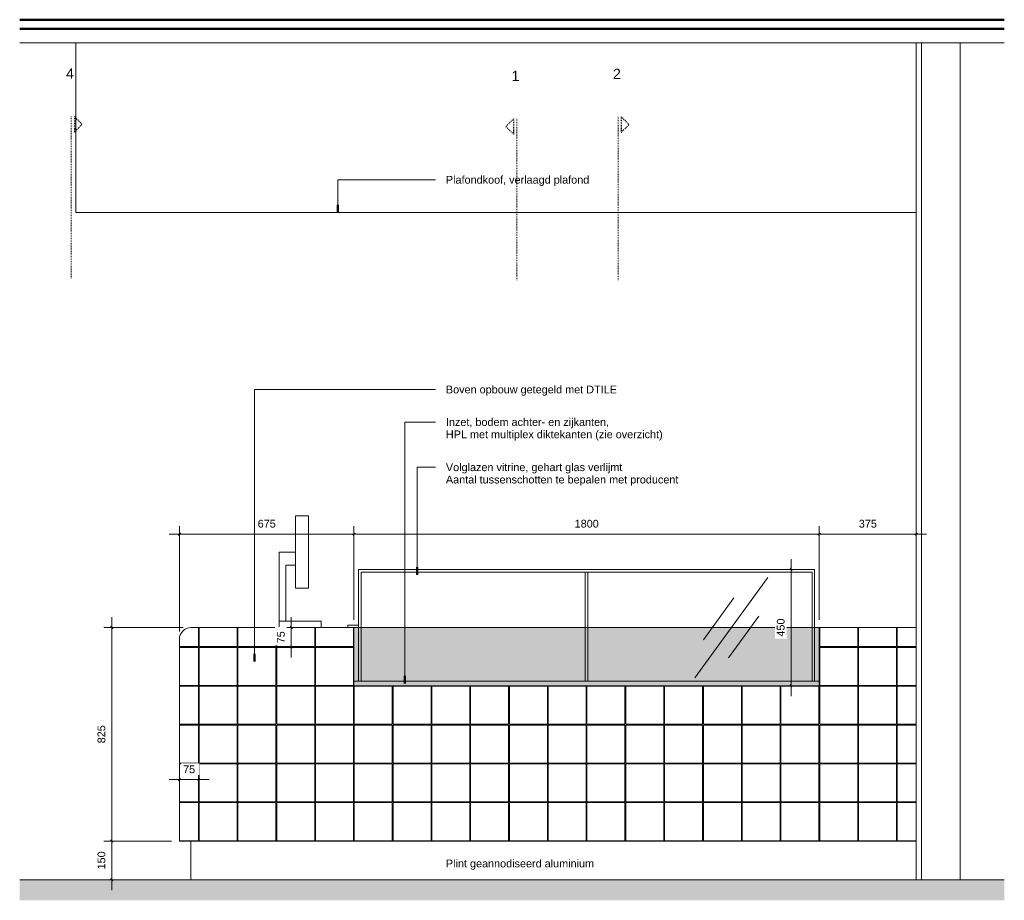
# Model space of a CAD drawing. Header units: millimetres. Extents: x -11715 to 35892, y -9103 to 19366.
# Tile 8 of 12: x 27669 to 31477, y 10571 to 13975. Entities that reach past the tile are written whole.
import ezdxf

# ---------------------------------------------------------------- set-up
doc = ezdxf.new("R2010")
doc.units = ezdxf.units.MM
for name, pattern in [('Dash Small', [6.35, 3.175, -3.175]), ('Dash_2_', [6.35, 3.175, -3.175]), ('Overhead xxSmall', [2.579688, 1.5875, -0.992188])]:
    doc.linetypes.add(name, pattern=pattern)
for name, color, linetype, lineweight in [('0-3', 170, 'Continuous', 5), ('A----M-', 8, 'Continuous', 5), ('A----M--20', 8, 'Continuous', 5), ('A09-C---1', 55, 'Dash_2_', 13), ('A09-C---2', 135, 'Dash_2_', 25), ('A09-C---3', 8, 'Dash_2_', 5), ('A09-NT--2', 7, 'Continuous', 13), ('A09-NT--3', 7, 'Continuous', 50), ('A09-NT--4', 170, 'Continuous', 13), ('A22----', 1, 'Continuous', 5), ('A22-----1', 130, 'Continuous', 9), ('A23-----1', 254, 'Continuous', 13), ('A23-----2', 250, 'Continuous', 13), ('A35-----2', 7, 'Continuous', 50), ('A35-----3', 250, 'Continuous', 13), ('A99----', 1, 'Continuous', 5), ('A99-----4', 1, 'Continuous', 13), ('A99-----5', 1, 'Dash Small', 25), ('A99-----6', 1, 'Overhead xxSmall', 13), ('A99-----9', 1, 'Dash Small', 5), ('A99----T', 1, 'Continuous', 5), ('Detail Items-4', 10, 'Continuous', 5), ('Detail Items-5', 8, 'Continuous', 5), ('Food Service Equipment-1', 10, 'Continuous', 5)]:
    doc.layers.add(name, color=color, linetype=linetype, lineweight=lineweight)
doc.styles.add('Arial_2', font='arial.ttf', dxfattribs={"height": 40})
doc.styles.add('Arial_3', font='arial.ttf', dxfattribs={"height": 30})
doc.dimstyles.new('TD_Diagonal_1_5_mm', dxfattribs={"dimscale": 304.8, "dimtxt": 30.607782, "dimasz": 0.026247, "dimexe": 0.098425, "dimexo": 0.098425, "dimgap": 0.052493, "dimtad": 1, "dimdec": 0, "dimzin": 0, "dimdsep": 46, "dimtxsty": 'Arial_3', "dimblk1": 'OBLIQUE', "dimblk2": 'OBLIQUE', "dimsah": 1, "dimcen": 0.09, "dimdle": 0.131234, "dimazin": 2, "dimtfac": 1, "dimtdec": 4, "dimtix": 1, "dimtmove": 0, "dimatfit": 3, "dimfxl": 1, "dimtvp": 1, "dimtfill": 1, "dimtolj": 1, "dimtzin": 0, "dimarcsym": 2})

# ---------------------------------------------------------------- blocks, each defined once
blk = doc.blocks.new('712 Werkcafe Barista - 712 Werkcafe Barista-12824122-Detail 59')
at = {"layer": 'Food Service Equipment-1'}
for p, q in [((-35482.2, 12056.8), (-35431.6, 12056.8)), ((-35482.2, 11777.4), (-35482.2, 12056.8)), ((-35431.6, 11777.4), (-35431.6, 12056.8)), ((-35545.7, 11650.4), (-35545.7, 11917.1)), ((-35545.7, 11917.1), (-35482.2, 11917.1)), ((-35482.2, 11866.3), (-35520.3, 11866.3)), ((-35520.3, 11866.3), (-35520.3, 11650.4)), ((-35238.6, 11850), (-33474.6, 11850)), ((-35238.6, 11850), (-35238.6, 11625)), ((-33474.6, 11625), (-33474.6, 11850)), ((-35431.6, 11777.4), (-35482.2, 11777.4)), ((-35256.6, 11625), (-35881.6, 11625)), ((-35383, 11650.4), (-35545.7, 11650.4)), ((-35545.7, 11650.4), (-35545.7, 11625)), ((-35383, 11625), (-35383, 11650.4)), ((-35238.6, 11635), (-35279.9, 11635)), ((-35279.9, 11635), (-35279.9, 11625)), ((-35256.6, 11580), (-35256.6, 11625)), ((-33081.6, 11625), (-33456.6, 11625)), ((-33456.6, 11625), (-33456.6, 11580)), ((-35931.6, 11580), (-35931.6, 10800)), ((-35256.6, 11400), (-35256.6, 11580)), ((-33456.6, 11580), (-33456.6, 11400)), ((-33081.6, 11580), (-33081.6, 10800)), ((-35238.6, 11400), (-35256.6, 11400)), ((-33474.6, 11400), (-35238.6, 11400)), ((-33456.6, 11400), (-33474.6, 11400)), ((-35881.6, 10800), (-35931.6, 10800)), ((-35886.6, 10800), (-35886.6, 10650)), ((-33081.6, 10800), (-35881.6, 10800))]:
    blk.add_line(p, q, dxfattribs=at)
blk = doc.blocks.new('HSR-D_SHL_ARCH_Vaste Inrichting_rvt-1-Detail 59')
at = {"layer": 'Food Service Equipment-1'}
blk.add_blockref('712 Werkcafe Barista - 712 Werkcafe Barista-12824122-Detail 59', (0, 0), dxfattribs=at)
blk = doc.blocks.new('HSR-D_ABT_ARCH_Interieur_rvt-5-Detail 59')
at = {"layer": 'A23-----1'}
blk.add_hatch(color=256, dxfattribs=at).paths.add_polyline_path([(-32741, 10571.1), (-32741, 10650), (-36549.2, 10650), (-36549.2, 10571.1), (-33693, 10571.1)])
at = {"layer": 'A22-----1'}
for p, q in [((-36331.6, 13230), (-36331.6, 13885)), ((-33061.6, 10650), (-33061.6, 13885)), ((-32911.6, 13885), (-32911.6, 10650)), ((-36331.6, 13230), (-36331.6, 13230)), ((-36206.6, 13230), (-36331.6, 13230)), ((-36206.6, 13230), (-33081.6, 13230))]:
    blk.add_line(p, q, dxfattribs=at)
at = {"layer": 'A23-----2'}
blk.add_line((-32741, 10650), (-36549.2, 10650), dxfattribs=at)
at = {"layer": 'A35-----2'}
for p, q in [((-32741, 13975), (-36549.2, 13975)), ((-32741, 13940), (-36549.2, 13940))]:
    blk.add_line(p, q, dxfattribs=at)
at = {"layer": 'A35-----3'}
blk.add_line((-36549.2, 13885), (-32741, 13885), dxfattribs=at)
blk = doc.blocks.new('712 Werkcafe Barista - 712 Werkcafe Barista-18415524-Detail 59')
at = {"layer": 'Food Service Equipment-1'}
for p, q in [((-35482.2, 12056.8), (-35431.6, 12056.8)), ((-35482.2, 11777.4), (-35482.2, 12056.8)), ((-35431.6, 11777.4), (-35431.6, 12056.8)), ((-35545.7, 11650.4), (-35545.7, 11917.1)), ((-35545.7, 11917.1), (-35482.2, 11917.1)), ((-35482.2, 11866.3), (-35520.3, 11866.3)), ((-35520.3, 11866.3), (-35520.3, 11650.4)), ((-35238.6, 11850), (-33474.6, 11850)), ((-35238.6, 11850), (-35238.6, 11625)), ((-33474.6, 11625), (-33474.6, 11850)), ((-35431.6, 11777.4), (-35482.2, 11777.4)), ((-35256.6, 11625), (-35881.6, 11625)), ((-35383, 11650.4), (-35545.7, 11650.4)), ((-35545.7, 11650.4), (-35545.7, 11625)), ((-35383, 11625), (-35383, 11650.4)), ((-35238.6, 11635), (-35279.9, 11635)), ((-35279.9, 11635), (-35279.9, 11625)), ((-35256.6, 11623.5), (-35256.6, 11625)), ((-35256.6, 11580), (-35256.6, 11623.5)), ((-33081.6, 11625), (-33456.6, 11625)), ((-33456.6, 11625), (-33456.6, 11580)), ((-35931.6, 11580), (-35931.6, 10800)), ((-35256.6, 11400), (-35256.6, 11580)), ((-33456.6, 11580), (-33456.6, 11400)), ((-33081.6, 11580), (-33081.6, 10800)), ((-35238.6, 11400), (-35256.6, 11400)), ((-33474.6, 11400), (-35238.6, 11400)), ((-33456.6, 11400), (-33474.6, 11400)), ((-35881.6, 10800), (-35931.6, 10800)), ((-35886.6, 10800), (-35886.6, 10650)), ((-33081.6, 10800), (-35881.6, 10800))]:
    blk.add_line(p, q, dxfattribs=at)
blk = doc.blocks.new('Detail View - Detail - Detail Number-13476530-Detail 59')
at = {"layer": 'A09-C---2'}
for p, q in [((-34638.9, 13592), (-34668.9, 13562)), ((-34638.9, 13532), (-34668.9, 13562)), ((-34638.9, 13592), (-34638.9, 13532))]:
    blk.add_line(p, q, dxfattribs=at)
blk = doc.blocks.new('DIMBLOCK19-Detail 59')
at = {"layer": 'A----M--20'}
for p, q in [((28286.5, 11013.3), (28286.5, 11067.6)), ((28361.5, 11013.3), (28361.5, 11067.6)), ((28246.5, 11037.6), (28401.5, 11037.6)), ((28286.5, 11037.6), (28286.5, 11013.3)), ((28361.5, 11037.6), (28361.5, 11013.3))]:
    blk.add_line(p, q, dxfattribs=at)
at = {"layer": 'A----M--20', "lineweight": 35}
for p, q in [((28286.5, 11037.6), (28282.5, 11033.6)), ((28286.5, 11037.6), (28290.5, 11041.6)), ((28361.5, 11037.6), (28357.5, 11033.6)), ((28361.5, 11037.6), (28365.5, 11041.6))]:
    blk.add_line(p, q, dxfattribs=at)
at = {"layer": 'A----M--20', "color": 0, "insert": (28300.9, 11092.6), "char_height": 30, "width": 55.377, "attachment_point": 1, "line_spacing_factor": 0.941778, "style": 'Arial_3', "bg_fill": 3, "box_fill_scale": 1.25, "bg_fill_color": 256, "bg_fill_true_color": 13158600, "bg_fill_transparency": 0}
blk.add_mtext('75', dxfattribs=at)
blk = doc.blocks.new('_Oblique')
at = {"color": 0, "linetype": 'ByBlock', "lineweight": -2}
blk.add_line((-0.5, -0.5), (0.5, 0.5), dxfattribs=at)
blk = doc.blocks.new('DIMBLOCK20-Detail 59')
at = {"layer": 'A----M--20'}
for p, q in [((28718.9, 11665), (28718.9, 11510)), ((28694.5, 11625), (28748.9, 11625)), ((28718.9, 11625), (28694.5, 11625)), ((28694.5, 11550), (28748.9, 11550)), ((28718.9, 11550), (28694.5, 11550))]:
    blk.add_line(p, q, dxfattribs=at)
at = {"layer": 'A----M--20', "lineweight": 35}
for p, q in [((28718.9, 11625), (28714.9, 11629)), ((28718.9, 11625), (28722.9, 11621)), ((28718.9, 11550), (28714.9, 11554)), ((28718.9, 11550), (28722.9, 11546))]:
    blk.add_line(p, q, dxfattribs=at)
at = {"layer": 'A----M--20', "color": 0, "insert": (28663.9, 11564.4), "char_height": 30, "width": 55.377, "attachment_point": 1, "rotation": 90, "line_spacing_factor": 0.941778, "style": 'Arial_3', "bg_fill": 3, "box_fill_scale": 1.25, "bg_fill_color": 256, "bg_fill_true_color": 13158600, "bg_fill_transparency": 0}
blk.add_mtext('75', dxfattribs=at)
blk = doc.blocks.new('DIMBLOCK21-Detail 59')
at = {"layer": 'A----M--20'}
for p, q in [((30652.2, 11360), (30652.2, 11890)), ((30676.6, 11850), (30622.2, 11850)), ((30652.2, 11850), (30676.6, 11850)), ((30676.6, 11400), (30622.2, 11400)), ((30652.2, 11400), (30676.6, 11400))]:
    blk.add_line(p, q, dxfattribs=at)
at = {"layer": 'A----M--20', "lineweight": 35}
for p, q in [((30652.2, 11850), (30648.2, 11854)), ((30652.2, 11850), (30656.2, 11846)), ((30652.2, 11400), (30648.2, 11404)), ((30652.2, 11400), (30656.2, 11396))]:
    blk.add_line(p, q, dxfattribs=at)
at = {"layer": 'A----M--20', "color": 0, "insert": (30597.3, 11590.4), "char_height": 30, "width": 83.065, "attachment_point": 1, "rotation": 90, "line_spacing_factor": 0.941778, "style": 'Arial_3', "bg_fill": 3, "box_fill_scale": 1.25, "bg_fill_color": 256, "bg_fill_true_color": 13158600, "bg_fill_transparency": 0}
blk.add_mtext('450', dxfattribs=at)
blk = doc.blocks.new('DIMBLOCK22-Detail 59')
at = {"layer": 'A----M--20'}
for p, q in [((28286.5, 11610), (28286.5, 12017)), ((28961.5, 11655), (28961.5, 12017)), ((28246.5, 11987), (28961.5, 11987)), ((28286.5, 11987), (28286.5, 11610)), ((28961.5, 11987), (28961.5, 11655))]:
    blk.add_line(p, q, dxfattribs=at)
at = {"layer": 'A----M--20', "lineweight": 35}
for p, q in [((28286.5, 11987), (28282.5, 11983)), ((28286.5, 11987), (28290.5, 11991)), ((28961.5, 11987), (28957.5, 11983)), ((28961.5, 11987), (28965.5, 11991))]:
    blk.add_line(p, q, dxfattribs=at)
at = {"layer": 'A----M--20', "color": 0, "insert": (28589.4, 12041.9), "char_height": 30, "width": 83.065, "attachment_point": 1, "line_spacing_factor": 0.941778, "style": 'Arial_3', "bg_fill": 3, "box_fill_scale": 1.25, "bg_fill_color": 256, "bg_fill_true_color": 13158600, "bg_fill_transparency": 0}
blk.add_mtext('675', dxfattribs=at)
blk = doc.blocks.new('DIMBLOCK23-Detail 59')
at = {"layer": 'A----M--20'}
for p, q in [((28961.5, 11655), (28961.5, 12017)), ((30761.5, 11655), (30761.5, 12017)), ((28961.5, 11987), (30761.5, 11987)), ((28961.5, 11987), (28961.5, 11655)), ((30761.5, 11987), (30761.5, 11655))]:
    blk.add_line(p, q, dxfattribs=at)
at = {"layer": 'A----M--20', "lineweight": 35}
for p, q in [((28961.5, 11987), (28957.5, 11983)), ((28961.5, 11987), (28965.5, 11991)), ((30761.5, 11987), (30757.5, 11983)), ((30761.5, 11987), (30765.5, 11991))]:
    blk.add_line(p, q, dxfattribs=at)
at = {"layer": 'A----M--20', "color": 0, "insert": (29815.4, 12041.9), "char_height": 30, "width": 110.753, "attachment_point": 1, "line_spacing_factor": 0.941778, "style": 'Arial_3', "bg_fill": 3, "box_fill_scale": 1.25, "bg_fill_color": 256, "bg_fill_true_color": 13158600, "bg_fill_transparency": 0}
blk.add_mtext('1800', dxfattribs=at)
blk = doc.blocks.new('DIMBLOCK24-Detail 59')
at = {"layer": 'A----M--20'}
for p, q in [((30761.5, 11655), (30761.5, 12017)), ((31136.5, 11962.7), (31136.5, 12017)), ((30761.5, 11987), (31176.5, 11987)), ((30761.5, 11987), (30761.5, 11655)), ((31136.5, 11987), (31136.5, 11962.7))]:
    blk.add_line(p, q, dxfattribs=at)
at = {"layer": 'A----M--20', "lineweight": 35}
for p, q in [((30761.5, 11987), (30757.5, 11983)), ((30761.5, 11987), (30765.5, 11991)), ((31136.5, 11987), (31132.5, 11983)), ((31136.5, 11987), (31140.5, 11991))]:
    blk.add_line(p, q, dxfattribs=at)
at = {"layer": 'A----M--20', "color": 0, "insert": (30914.4, 12041.9), "char_height": 30, "width": 83.065, "attachment_point": 1, "line_spacing_factor": 0.941778, "style": 'Arial_3', "bg_fill": 3, "box_fill_scale": 1.25, "bg_fill_color": 256, "bg_fill_true_color": 13158600, "bg_fill_transparency": 0}
blk.add_mtext('375', dxfattribs=at)
blk = doc.blocks.new('DIMBLOCK25-Detail 59')
at = {"layer": 'A----M--20'}
for p, q in [((28256.5, 10800), (27994.8, 10800)), ((28024.8, 10610), (28024.8, 10800)), ((28024.8, 10800), (28256.5, 10800)), ((28301.5, 10650), (27994.8, 10650)), ((28024.8, 10650), (28301.5, 10650))]:
    blk.add_line(p, q, dxfattribs=at)
at = {"layer": 'A----M--20', "lineweight": 35}
for p, q in [((28024.8, 10800), (28020.8, 10804)), ((28024.8, 10800), (28028.8, 10796)), ((28024.8, 10650), (28020.8, 10654)), ((28024.8, 10650), (28028.8, 10646))]:
    blk.add_line(p, q, dxfattribs=at)
at = {"layer": 'A----M--20', "color": 0, "insert": (27969.9, 10690.4), "char_height": 30, "width": 83.065, "attachment_point": 1, "rotation": 90, "line_spacing_factor": 0.941778, "style": 'Arial_3', "bg_fill": 3, "box_fill_scale": 1.25, "bg_fill_color": 256, "bg_fill_true_color": 13158600, "bg_fill_transparency": 0}
blk.add_mtext('150', dxfattribs=at)
blk = doc.blocks.new('DIMBLOCK26-Detail 59')
at = {"layer": 'A----M--20'}
for p, q in [((28024.8, 10800), (28024.8, 11665)), ((28301.5, 11625), (27994.8, 11625)), ((28024.8, 11625), (28301.5, 11625)), ((28256.5, 10800), (27994.8, 10800)), ((28024.8, 10800), (28256.5, 10800))]:
    blk.add_line(p, q, dxfattribs=at)
at = {"layer": 'A----M--20', "lineweight": 35}
for p, q in [((28024.8, 11625), (28020.8, 11629)), ((28024.8, 11625), (28028.8, 11621)), ((28024.8, 10800), (28020.8, 10804)), ((28024.8, 10800), (28028.8, 10796))]:
    blk.add_line(p, q, dxfattribs=at)
at = {"layer": 'A----M--20', "color": 0, "insert": (27969.9, 11177.9), "char_height": 30, "width": 83.065, "attachment_point": 1, "rotation": 90, "line_spacing_factor": 0.941778, "style": 'Arial_3', "bg_fill": 3, "box_fill_scale": 1.25, "bg_fill_color": 256, "bg_fill_true_color": 13158600, "bg_fill_transparency": 0}
blk.add_mtext('825', dxfattribs=at)

msp = doc.modelspace()

# ---------------------------------------------------------------- hatches: boundary and pattern name
at = {"layer": 'Detail Items-4'}
for points in [[(28979.5, 11418), (28979.5, 11625), (28961.5, 11625), (28961.5, 11418)], [(28979.5, 11418), (30743.5, 11418), (30743.5, 11625), (28979.5, 11625), (28979.5, 11425.3)], [(30761.5, 11418), (30761.5, 11625), (30743.5, 11625), (30743.5, 11418), (30750.3, 11418)], [(30525.1, 11400), (30761.5, 11400), (30761.5, 11418), (28961.5, 11418), (28961.5, 11400), (29573.1, 11400)]]:
    msp.add_hatch(color=256, dxfattribs=at).paths.add_polyline_path(points)
at = {"layer": 'Detail Items-5'}
h = msp.add_hatch(dxfattribs=at)
h.set_pattern_fill('FP_11', color=256, style=0, pattern_type=2)
h.set_pattern_definition([(0, (28063, 11851.5), (0, -150), [147, -3]), (90, (28063, 11851.5), (-150, 9e-15), [147, -3]), (180, (28210, 11998.5), (-2e-14, -150), [147, -3]), (90, (28210, 11851.5), (-150, 9e-15), [147, -3])])
h.paths.add_polyline_path([(28286.5, 10800), (31136.5, 10800), (31136.5, 11625), (30761.5, 11625), (30761.5, 11400), (28961.5, 11400), (28961.5, 11625), (28330, 11624.8), (28319.3, 11623.2), (28308.6, 11618.7), (28299.7, 11611.8), (28292.5, 11602.5), (28288, 11591.6), (28286.5, 11580), (28286.5, 10891.4)])

# ---------------------------------------------------------------- linework, layer by layer
at = {"layer": 'A09-C---1'}
for p, q in [((27868.1, 13600.8), (27868.1, 12976.2)), ((29983.5, 13599.7), (29983.5, 12967.6)), ((29591.5, 13592), (29591.5, 12967.6))]:
    msp.add_line(p, q, dxfattribs=at)
at = {"layer": 'A09-NT--3'}
for p, q in [((28898.8, 13230), (28898.8, 13260)), ((28577.3, 11494.1), (28577.3, 11524.1)), ((29158.4, 11409.3), (29158.4, 11439.3))]:
    msp.add_line(p, q, dxfattribs=at)
at = {"layer": 'A09-NT--4'}
for p, q in [((28898.8, 13356.4), (29277.4, 13356.4)), ((28898.8, 13230), (28898.8, 13356.4)), ((28577.3, 12545.5), (29277.4, 12545.5)), ((29158.4, 12419.8), (29277.4, 12419.8)), ((29206.6, 12245.1), (29277.4, 12245.1))]:
    msp.add_line(p, q, dxfattribs=at)
at = {"layer": 'A22----'}
msp.add_line((31136.5, 10650), (31136.5, 13885), dxfattribs=at)
at = {"layer": 'A99----'}
for p, q in [((28961.5, 11418), (28961.5, 11625)), ((28961.5, 11625), (28979.5, 11625)), ((30743.5, 11625), (28979.5, 11625)), ((28979.5, 11625), (28979.5, 11418)), ((30761.5, 11625), (30743.5, 11625)), ((30743.5, 11625), (30743.5, 11418)), ((30761.5, 11418), (30761.5, 11625)), ((28961.5, 11418), (28961.5, 11400)), ((28979.5, 11418), (28961.5, 11418)), ((28961.5, 11400), (30761.5, 11400)), ((30743.5, 11418), (28979.5, 11418)), ((30743.5, 11418), (30761.5, 11418)), ((30761.5, 11400), (30761.5, 11418))]:
    msp.add_line(p, q, dxfattribs=at)
at = {"layer": 'A99-----4'}
for p, q in [((30562.5, 11819.2), (30280.4, 11430.8)), ((30431, 11740.2), (30313.4, 11578.4)), ((30528, 11669.6), (30410.5, 11507.8))]:
    msp.add_line(p, q, dxfattribs=at)
msp.add_arc((28331.5, 11580), 45, 90, 180, dxfattribs=at)
at = {"layer": 'A99-----5'}
for p, q in [((28361.5, 10800), (28361.5, 11625)), ((28961.5, 11550), (28286.5, 11550)), ((31136.5, 11550), (30761.5, 11550))]:
    msp.add_line(p, q, dxfattribs=at)
at = {"layer": 'A99-----6'}
for p, q in [((28989.5, 11840), (28989.5, 11418)), ((30733.5, 11840), (28989.5, 11840)), ((29856.5, 11418), (29856.5, 11840)), ((29866.5, 11418), (29866.5, 11840)), ((30733.5, 11418), (30733.5, 11840))]:
    msp.add_line(p, q, dxfattribs=at)
at = {"layer": 'A99-----9'}
msp.add_line((28979.5, 11625), (30743.5, 11625), dxfattribs=at)
at = {"layer": 'A99----T'}
for p, q in [((28961.5, 11625), (28331.5, 11625)), ((31136.5, 11625), (30761.5, 11625)), ((31136.5, 10800), (31136.5, 11625)), ((28286.5, 11580), (28286.5, 10800)), ((28286.5, 10800), (31136.5, 10800))]:
    msp.add_line(p, q, dxfattribs=at)

# ---------------------------------------------------------------- block references
at = {"layer": '0-3'}
for name in ['HSR-D_ABT_ARCH_Interieur_rvt-5-Detail 59', 'HSR-D_SHL_ARCH_Vaste Inrichting_rvt-1-Detail 59']:
    msp.add_blockref(name, (64218.1, 0), dxfattribs=at)
at = {"layer": 'A09-C---2', "extrusion": (0, 0, -1)}
for p in [(6758.6, 8.8), (4643.2, 7.7)]:
    msp.add_blockref('Detail View - Detail - Detail Number-13476530-Detail 59', p, dxfattribs=at)
at = {"layer": 'A09-C---2'}
msp.add_blockref('Detail View - Detail - Detail Number-13476530-Detail 59', (64218.1, 0), dxfattribs=at)
at = {"layer": 'Food Service Equipment-1'}
msp.add_blockref('712 Werkcafe Barista - 712 Werkcafe Barista-18415524-Detail 59', (64218.1, 0), dxfattribs=at)

# ---------------------------------------------------------------- texts
at = {"layer": 'A09-C---3', "char_height": 40, "width": 38.481, "attachment_point": 1, "style": 'Arial_2'}
for s, insert in [('4', (27847.8, 13786.5)), ('2', (29963.2, 13785.5)), ('1', (29571.2, 13777.8))]:
    msp.add_mtext(s, dxfattribs=dict(at, insert=insert))
at = {"layer": 'A09-NT--2', "char_height": 30, "attachment_point": 1, "style": 'Arial_3'}
for s, insert, width in [('Plafondkoof, verlaagd plafond', (29317.4, 13371.4), 665.401), ('Boven opbouw getegeld met DTILE', (29317.4, 12560.5), 792.067), ('Inzet, bodem achter- en zijkanten, ', (29317.4, 12434.8), 776.033), ('HPL met multiplex diktekanten (zie overzicht)', (29317.4, 12387.2), 1010.126), ('Volglazen vitrine, gehart glas verlijmt', (29317.4, 12260.1), 819.325), ('Aantal tussenschotten te bepalen met producent', (29317.4, 12212.4), 1085.485), ('Plint geannodiseerd aluminium', (29317.4, 10728.4), 692.658)]:
    msp.add_mtext(s, dxfattribs=dict(at, insert=insert, width=width))

# ---------------------------------------------------------------- next in the draw order: dimensions: what is measured, and where the dimension line sits
at = {"layer": 'A----M-'}
for base, p1, p2, override, picture, middle in [((30652.2, 11850), (30646.6, 11400), (30646.6, 11850), {"dimpost": '<>', "dimfxl": 450}, 'DIMBLOCK21-Detail 59', (30620.9, 11625)), ((28718.9, 11550), (28724.5, 11625), (28724.5, 11550), {"dimpost": '<>', "dimfxl": 75}, 'DIMBLOCK20-Detail 59', (28687.6, 11587.5)), ((28024.8, 10800), (28331.5, 10650), (28286.5, 10800), {"dimpost": '<>', "dimfxl": 156.604598}, 'DIMBLOCK25-Detail 59', (27993.5, 10725))]:
    dim = msp.add_linear_dim(base=base, p1=p1, p2=p2, angle=90, dimstyle='TD_Diagonal_1_5_mm', override=override, dxfattribs=at)
    dim.commit()
    dim.dimension.update_dxf_attribs({"geometry": picture, "text_midpoint": middle})
dim = msp.add_linear_dim(base=(28361.5, 11037.6), p1=(28286.5, 11043.3), p2=(28361.5, 11043.3), dimstyle='TD_Diagonal_1_5_mm', override={"dimpost": '<>', "dimfxl": 75}, dxfattribs=at)
dim.commit()
dim.dimension.update_dxf_attribs({"geometry": 'DIMBLOCK19-Detail 59', "text_midpoint": (28324, 11068.9)})

# ---------------------------------------------------------------- next in the draw order: dimensions: what is measured, and where the dimension line sits
dim = msp.add_linear_dim(base=(28961.5, 11987), p1=(28286.5, 11580), p2=(28961.5, 11625), dimstyle='TD_Diagonal_1_5_mm', override={"dimpost": '<>', "dimfxl": 676.498337}, dxfattribs=at)
dim.commit()
dim.dimension.update_dxf_attribs({"geometry": 'DIMBLOCK22-Detail 59', "text_midpoint": (28624, 12018.3)})

# ---------------------------------------------------------------- next in the draw order: linework, layer by layer
at = {"layer": 'A09-NT--4'}
msp.add_line((28577.3, 11494.1), (28577.3, 12545.5), dxfattribs=at)

# ---------------------------------------------------------------- next in the draw order: dimensions: what is measured, and where the dimension line sits
at = {"layer": 'A----M-'}
dim = msp.add_linear_dim(base=(30761.5, 11987), p1=(28961.5, 11625), p2=(30761.5, 11625), dimstyle='TD_Diagonal_1_5_mm', override={"dimpost": '<>', "dimfxl": 1800}, dxfattribs=at)
dim.commit()
dim.dimension.update_dxf_attribs({"geometry": 'DIMBLOCK23-Detail 59', "text_midpoint": (29861.5, 12018.3)})
dim = msp.add_linear_dim(base=(28024.8, 11625), p1=(28286.5, 10800), p2=(28331.5, 11625), angle=90, dimstyle='TD_Diagonal_1_5_mm', override={"dimpost": '<>', "dimfxl": 826.226361}, dxfattribs=at)
dim.commit()
dim.dimension.update_dxf_attribs({"geometry": 'DIMBLOCK26-Detail 59', "text_midpoint": (27993.5, 11212.5)})

# ---------------------------------------------------------------- next in the draw order: linework, layer by layer
at = {"layer": 'A09-NT--3'}
msp.add_line((29206.6, 11829.4), (29206.6, 11859.4), dxfattribs=at)
at = {"layer": 'A09-NT--4'}
for p, q in [((29158.4, 11409.3), (29158.4, 12419.8)), ((29206.6, 11829.4), (29206.6, 12245.1))]:
    msp.add_line(p, q, dxfattribs=at)

# ---------------------------------------------------------------- next in the draw order: dimensions: what is measured, and where the dimension line sits
at = {"layer": 'A----M-'}
dim = msp.add_linear_dim(base=(31136.5, 11987), p1=(30761.5, 11625), p2=(31136.5, 11992.7), dimstyle='TD_Diagonal_1_5_mm', override={"dimpost": '<>', "dimfxl": 525.164789}, dxfattribs=at)
dim.commit()
dim.dimension.update_dxf_attribs({"geometry": 'DIMBLOCK24-Detail 59', "text_midpoint": (30949, 12018.3)})

doc.saveas('drawing.dxf')
